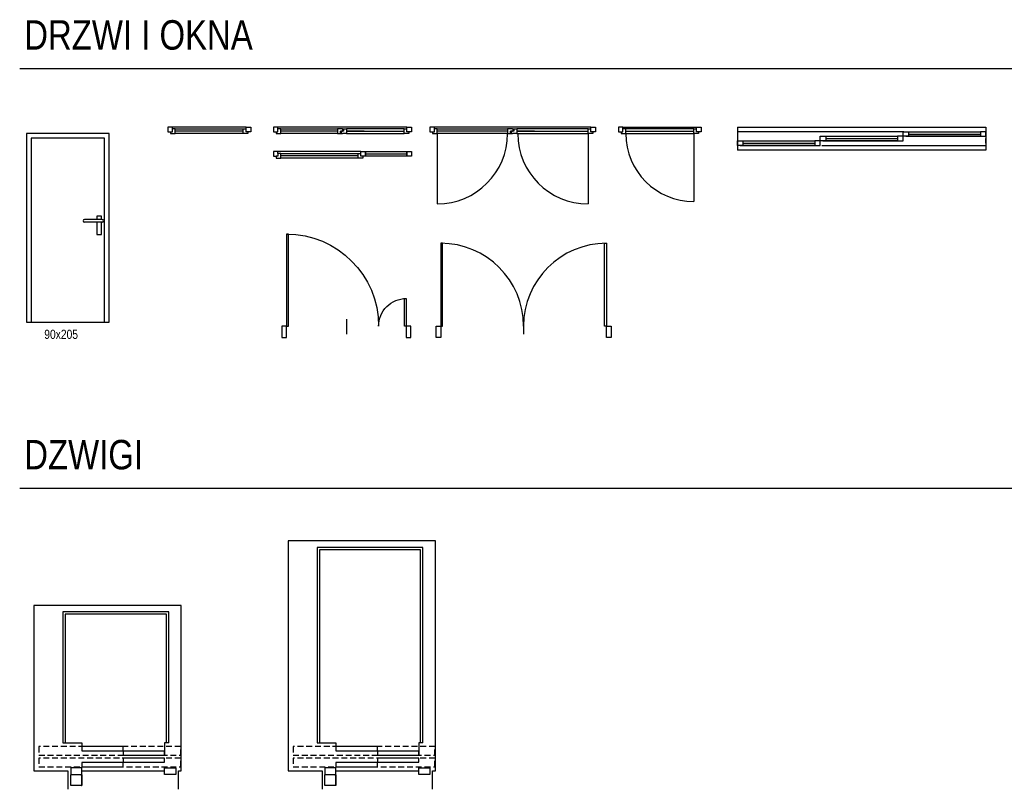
# Model space of a CAD drawing. Header units: inches. Extents: x 0 to 111471, y -105323 to 11070.
# Tile 52 of 256: x 2728 to 3797, y 1778 to 2614. Entities that reach past the tile are written whole.
import ezdxf

# ---------------------------------------------------------------- set-up
doc = ezdxf.new("R2010")
doc.units = ezdxf.units.IN
doc.header["$MEASUREMENT"] = 0
doc.linetypes.add('HIDDEN', pattern=[9.525, 6.35, -3.175])
doc.layers.add('0 - POMOCNICZE', color=6, linetype='Continuous', plot=False)
doc.styles.get("Standard").update_dxf_attribs({"font": 'arial.ttf'})
doc.styles.add('TS 200_STANDARD', font='arial.ttf', dxfattribs={"width": 0.8, "height": 32})

# ---------------------------------------------------------------- blocks, each defined once
blk = doc.blocks.new('A$C5ED0154E')
blk.add_line((-95, 20), (-95, 3.75))
for points in [[(-185, 12.5), (-183, 12.5), (-183, 102.5), (-185, 102.5)], [(-5, 12.5), (-7, 12.5), (-7, 102.5), (-5, 102.5)], [(-185, 0), (-190, 0), (-190, 12.5), (-185, 12.5)], [(0, 0), (-5, 0), (-5, 12.5), (0, 12.5)]]:
    blk.add_lwpolyline(points, close=True)
for centre, start, end in [((-185, 12.5), 0, 90), ((-5, 12.5), 90, 180)]:
    blk.add_arc(centre, 90, start, end)
blk = doc.blocks.new('A$C70EE607A')
blk.add_line((-20, -70), (-3.8, -70))
for points in [[(0, 0), (0, -5), (-12.5, -5), (-12.5, 0)], [(-12.5, -5), (-12.5, -7), (-112.5, -7), (-112.5, -5)], [(-12.5, -135), (-12.5, -133), (-42.5, -133), (-42.5, -135)], [(0, -135), (0, -140), (-12.5, -140), (-12.5, -135)]]:
    blk.add_lwpolyline(points, close=True)
for centre, radius, start, end in [((-12.5, -5), 100, 180, 270), ((-12.5, -135), 30, 89.9999, 180.0001)]:
    blk.add_arc(centre, radius, start, end)
blk = doc.blocks.new('winda KONE _ 140x110')
for p, q in [((66.5, -7), (-48.5, -7)), ((-48.5, -7), (-48.5, -149.5)), ((64, -9.5), (-46, -9.5)), ((-46, -9.5), (-46, -149.5)), ((64, -149.5), (64, -9.5)), ((66.5, -149.5), (66.5, -7)), ((-28, -180), (62, -180))]:
    blk.add_line(p, q)
at = {"ltscale": 5}
for p, q in [((-40, -196), (-40, -184.3)), ((-39.7, -184), (-29.2, -184)), ((-29.2, -184), (-29.2, -184.2)), ((-29.2, -184.2), (-28.2, -184.2)), ((-28, -184.4), (-28, -195.8)), ((-28, -184.9), (-28, -184.9)), ((-28, -185.1), (-28, -184.9)), ((-28, -184.9), (-28, -184.9)), ((-28, -185.1), (-28, -185.1)), ((-28, -185.1), (-28, -185.1)), ((-28, -195.8), (-28, -185.1)), ((-28.2, -196), (-40, -196)), ((-28, -195.8), (-28, -195.8)), ((-28, -195.8), (-28, -195.8))]:
    blk.add_line(p, q, dxfattribs=at)
for points in [[(-48.5, -149.5), (-28, -149.5), (-28, -153)], [(66.5, -149.5), (62, -149.5), (62, -163)]]:
    blk.add_lwpolyline(points)
at = {"linetype": 'HIDDEN'}
for points in [[(79.5, -163), (79.5, -153.5), (-74.6, -153.5), (-74.6, -163)], [(79.5, -175.5), (79.5, -166), (-74.6, -166), (-74.6, -175.5)]]:
    blk.add_lwpolyline(points, close=True, dxfattribs=at)
for points in [[(17, -158), (17, -153.5), (-28, -153.5), (-28, -158)], [(62, -163), (62, -158.5), (17, -158.5), (17, -163)], [(17, -175.5), (17, -171), (-28, -171), (-28, -175.5)], [(62, -170.5), (62, -166), (17, -166), (17, -170.5)], [(-28, -176.5), (-40, -176.5), (-40, -184), (-28, -184)], [(62, -176.5), (74, -176.5), (74, -184), (62, -184)]]:
    blk.add_lwpolyline(points, close=True)
at = {"ltscale": 5}
for centre, radius, start, end in [((-39.7, -184.3), 0.3, 90, 180), ((-28.2, -184.4), 0.2, 0, 90), ((-28.2, -195.8), 0.2, 270, 0)]:
    blk.add_arc(centre, radius, start, end, dxfattribs=at)
at = {"layer": '0 - POMOCNICZE'}
blk.add_lwpolyline([(77, -200), (77, -180), (80, -180), (80, 0), (-80, 0), (-80, -180), (-43, -180), (-43, -200)], dxfattribs=at)
blk = doc.blocks.new('winda KONE _ 210x110')
for p, q in [((66.5, -7), (-48.5, -7)), ((-48.5, -7), (-48.5, -219.5)), ((64, -9.5), (-46, -9.5)), ((-46, -9.5), (-46, -219.5)), ((64, -219.5), (64, -9.5)), ((66.5, -219.5), (66.5, -7)), ((-28, -250), (62, -250))]:
    blk.add_line(p, q)
at = {"ltscale": 5}
for p, q in [((-40, -266), (-40, -254.3)), ((-39.7, -254), (-29.2, -254)), ((-29.2, -254), (-29.2, -254.2)), ((-29.2, -254.2), (-28.2, -254.2)), ((-28, -254.4), (-28, -265.8)), ((-28, -254.9), (-28, -254.9)), ((-28, -255.1), (-28, -254.9)), ((-28, -254.9), (-28, -254.9)), ((-28, -255.1), (-28, -255.1)), ((-28, -255.1), (-28, -255.1)), ((-28, -265.8), (-28, -255.1)), ((-28.2, -266), (-40, -266)), ((-28, -265.8), (-28, -265.8)), ((-28, -265.8), (-28, -265.8))]:
    blk.add_line(p, q, dxfattribs=at)
at = {"linetype": 'HIDDEN'}
for points in [[(79.5, -233), (79.5, -223.5), (-74.6, -223.5), (-74.6, -233)], [(79.5, -245.5), (79.5, -236), (-74.6, -236), (-74.6, -245.5)]]:
    blk.add_lwpolyline(points, close=True, dxfattribs=at)
for points in [[(-48.5, -219.5), (-28, -219.5), (-28, -223)], [(66.5, -219.5), (62, -219.5), (62, -233)]]:
    blk.add_lwpolyline(points)
for points in [[(17, -228), (17, -223.5), (-28, -223.5), (-28, -228)], [(62, -233), (62, -228.5), (17, -228.5), (17, -233)], [(17, -245.5), (17, -241), (-28, -241), (-28, -245.5)], [(62, -240.5), (62, -236), (17, -236), (17, -240.5)], [(-28, -246.5), (-40, -246.5), (-40, -254), (-28, -254)], [(62, -246.5), (74, -246.5), (74, -254), (62, -254)]]:
    blk.add_lwpolyline(points, close=True)
at = {"ltscale": 5}
for centre, radius, start, end in [((-39.7, -254.3), 0.3, 90, 180), ((-28.2, -254.4), 0.2, 0, 90), ((-28.2, -265.8), 0.2, 270, 0)]:
    blk.add_arc(centre, radius, start, end, dxfattribs=at)
at = {"layer": '0 - POMOCNICZE'}
blk.add_lwpolyline([(77, -270), (77, -250), (80, -250), (80, 0), (-80, 0), (-80, -250), (-43, -250), (-43, -270)], dxfattribs=at)

msp = doc.modelspace()

# ---------------------------------------------------------------- linework, layer by layer
for p, q in [((2727.544, 2561.271), (4725.825, 2561.271)), ((2739.844, 2485.634), (2739.844, 2285.634)), ((2819.844, 2485.634), (2739.844, 2485.634)), ((2819.844, 2285.634), (2819.844, 2485.634)), ((2817.128, 2397.134), (2797.991, 2397.134)), ((2811.405, 2400.917), (2811.405, 2397.134)), ((2816.405, 2400.917), (2811.405, 2400.917)), ((2816.405, 2397.134), (2816.405, 2400.917)), ((2817.137, 2394.134), (2797.991, 2394.134)), ((2811.405, 2394.134), (2811.405, 2380.917)), ((2816.405, 2380.917), (2816.405, 2394.134)), ((2811.405, 2380.917), (2816.405, 2380.917)), ((2727.544, 2104.999), (4725.825, 2104.999))]:
    msp.add_line(p, q)
for points in [[(2893.488, 2495.634), (2893.488, 2497.634), (2888.488, 2497.634), (2888.488, 2492.634), (2891.488, 2492.634), (2891.488, 2490.634), (2896.488, 2490.634), (2896.488, 2495.634)], [(2893.488, 2497.634), (2888.488, 2497.634), (2888.488, 2492.634), (2893.488, 2492.634)], [(2893.488, 2495.634), (2893.488, 2497.634), (2888.488, 2497.634), (2888.488, 2492.634), (2891.488, 2492.634), (2891.488, 2490.634), (2896.488, 2490.634), (2896.488, 2495.634)], [(2973.488, 2495.634), (2973.488, 2497.634), (2978.488, 2497.634), (2978.488, 2492.634), (2975.488, 2492.634), (2975.488, 2490.634), (2970.488, 2490.634), (2970.488, 2495.634)], [(2973.488, 2495.634), (2973.488, 2497.634), (2978.488, 2497.634), (2978.488, 2492.634), (2975.488, 2492.634), (2975.488, 2490.634), (2970.488, 2490.634), (2970.488, 2495.634)], [(3008.148, 2495.634), (3008.148, 2497.634), (3003.148, 2497.634), (3003.148, 2492.634), (3006.148, 2492.634), (3006.148, 2490.634), (3011.148, 2490.634), (3011.148, 2495.634)], [(3008.148, 2497.634), (3003.148, 2497.634), (3003.148, 2492.634), (3008.148, 2492.634)], [(3008.148, 2495.634), (3008.148, 2497.634), (3003.148, 2497.634), (3003.148, 2492.634), (3006.148, 2492.634), (3006.148, 2490.634), (3011.148, 2490.634), (3011.148, 2495.634)], [(3148.148, 2495.634), (3148.148, 2497.634), (3153.148, 2497.634), (3153.148, 2492.634), (3150.148, 2492.634), (3150.148, 2490.634), (3145.148, 2490.634), (3145.148, 2495.634)], [(3148.148, 2495.634), (3148.148, 2497.634), (3153.148, 2497.634), (3153.148, 2492.634), (3150.148, 2492.634), (3150.148, 2490.634), (3145.148, 2490.634), (3145.148, 2495.634)], [(3178.063, 2495.634), (3178.063, 2497.634), (3173.063, 2497.634), (3173.063, 2492.634), (3176.063, 2492.634), (3176.063, 2490.634), (3181.063, 2490.634), (3181.063, 2495.634)], [(3178.063, 2497.634), (3173.063, 2497.634), (3173.063, 2492.634), (3178.063, 2492.634)], [(3178.063, 2495.634), (3178.063, 2497.634), (3173.063, 2497.634), (3173.063, 2492.634), (3176.063, 2492.634), (3176.063, 2490.634), (3181.063, 2490.634), (3181.063, 2495.634)], [(3348.063, 2495.634), (3348.063, 2497.634), (3353.063, 2497.634), (3353.063, 2492.634), (3350.063, 2492.634), (3350.063, 2490.634), (3345.063, 2490.634), (3345.063, 2495.634)], [(3348.063, 2495.634), (3348.063, 2497.634), (3353.063, 2497.634), (3353.063, 2492.634), (3350.063, 2492.634), (3350.063, 2490.634), (3345.063, 2490.634), (3345.063, 2495.634)], [(3382.951, 2495.634), (3382.951, 2497.634), (3377.951, 2497.634), (3377.951, 2492.634), (3380.951, 2492.634), (3380.951, 2490.634), (3385.951, 2490.634), (3385.951, 2495.634)], [(3382.951, 2495.634), (3382.951, 2497.634), (3377.951, 2497.634), (3377.951, 2492.634), (3380.951, 2492.634), (3380.951, 2490.634), (3385.951, 2490.634), (3385.951, 2495.634)], [(3462.951, 2495.634), (3462.951, 2497.634), (3467.951, 2497.634), (3467.951, 2492.634), (3464.951, 2492.634), (3464.951, 2490.634), (3459.951, 2490.634), (3459.951, 2495.634)], [(3462.951, 2495.634), (3462.951, 2497.634), (3467.951, 2497.634), (3467.951, 2492.634), (3464.951, 2492.634), (3464.951, 2490.634), (3459.951, 2490.634), (3459.951, 2495.634)], [(3462.951, 2497.634), (3467.951, 2497.634), (3467.951, 2492.634), (3462.951, 2492.634)], [(3690.235, 2487.634), (3690.235, 2487.634), (3687.235, 2487.634), (3687.235, 2492.634), (3688.235, 2492.634), (3688.235, 2492.634), (3693.235, 2492.634), (3693.235, 2487.634)], [(3772.235, 2487.634), (3772.235, 2487.634), (3777.235, 2487.634), (3777.235, 2492.634), (3774.235, 2492.634), (3774.235, 2492.634), (3771.235, 2492.634), (3771.235, 2487.634)], [(2734.844, 2285.634), (2824.844, 2285.634), (2824.844, 2490.634), (2734.844, 2490.634)], [(3510.235, 2477.634), (3510.235, 2477.634), (3507.235, 2477.634), (3507.235, 2482.634), (3508.235, 2482.634), (3508.235, 2482.634), (3513.235, 2482.634), (3513.235, 2477.634)], [(3592.235, 2477.634), (3592.235, 2477.634), (3597.235, 2477.634), (3597.235, 2482.634), (3594.235, 2482.634), (3594.235, 2482.634), (3591.235, 2482.634), (3591.235, 2477.634)], [(3600.235, 2482.634), (3600.235, 2482.634), (3597.235, 2482.634), (3597.235, 2487.634), (3598.235, 2487.634), (3598.235, 2487.634), (3603.235, 2487.634), (3603.235, 2482.634)], [(3682.235, 2482.634), (3682.235, 2482.634), (3687.235, 2482.634), (3687.235, 2487.634), (3684.235, 2487.634), (3684.235, 2487.634), (3681.235, 2487.634), (3681.235, 2482.634)], [(3777.235, 2485.134), (3777.235, 2485.134), (3777.235, 2480.064), (3777.235, 2480.064)], [(3008.148, 2469.045), (3008.148, 2471.045), (3003.148, 2471.045), (3003.148, 2466.045), (3006.148, 2466.045), (3006.148, 2464.045), (3011.148, 2464.045), (3011.148, 2469.045)], [(3098.148, 2469.045), (3098.148, 2471.045), (3103.148, 2471.045), (3103.148, 2466.045), (3100.148, 2466.045), (3100.148, 2464.045), (3095.148, 2464.045), (3095.148, 2469.045)], [(3098.148, 2469.045), (3098.148, 2471.045), (3103.148, 2471.045), (3103.148, 2466.045), (3100.148, 2466.045), (3100.148, 2464.045), (3095.148, 2464.045), (3095.148, 2469.045)], [(3148.148, 2471.045), (3148.148, 2466.045), (3103.148, 2466.045), (3103.148, 2471.045)], [(3153.148, 2471.045), (3153.148, 2466.045), (3148.148, 2466.045), (3148.148, 2471.045)]]:
    msp.add_lwpolyline(points, close=True)
for points in [[(2891.488, 2492.634), (2893.488, 2492.634), (2893.488, 2495.634)], [(2973.488, 2497.634), (2893.488, 2497.634)], [(2972.988, 2490.634), (2896.488, 2490.634), (2896.488, 2495.634), (2972.988, 2495.634)], [(2970.488, 2493.134), (2896.488, 2493.134)], [(2970.488, 2490.634), (2970.488, 2490.634), (2970.488, 2495.634), (2970.488, 2495.634)], [(2975.488, 2492.634), (2973.488, 2492.634), (2973.488, 2495.634)], [(3006.148, 2492.634), (3008.148, 2492.634), (3008.148, 2495.634)], [(3148.148, 2497.634), (3008.148, 2497.634)], [(3072.648, 2490.634), (3011.148, 2490.634), (3011.148, 2495.634), (3072.648, 2495.634)], [(3072.648, 2493.134), (3011.148, 2493.134)], [(3072.648, 2493.134), (3011.148, 2493.134)], [(3078.148, 2495.634), (3072.648, 2495.634), (3072.648, 2490.634), (3078.148, 2490.634)], [(3079.285, 2493.134), (3076.01, 2493.134)], [(3076.01, 2490.634), (3076.01, 2493.134), (3077.148, 2493.134)], [(3077.01, 2490.634), (3077.01, 2493.134), (3078.148, 2493.134)], [(3078.285, 2495.634), (3078.285, 2493.134), (3077.148, 2493.134)], [(3078.148, 2495.634), (3078.148, 2495.634), (3080.648, 2495.634)], [(3080.648, 2495.634), (3082.648, 2495.634), (3082.648, 2490.634), (3078.148, 2490.634)], [(3078.285, 2493.134), (3078.148, 2493.134)], [(3079.285, 2495.634), (3079.285, 2493.134)], [(3082.648, 2490.634), (3145.148, 2490.634), (3145.148, 2495.634), (3082.648, 2495.634)], [(3101.785, 2493.134), (3082.648, 2493.134)], [(3082.648, 2493.134), (3145.148, 2493.134)], [(3082.648, 2493.134), (3145.148, 2493.134)], [(3150.148, 2492.634), (3148.148, 2492.634), (3148.148, 2495.634)], [(3176.063, 2492.634), (3178.063, 2492.634), (3178.063, 2495.634)], [(3348.063, 2497.634), (3178.063, 2497.634)], [(3257.563, 2490.634), (3181.063, 2490.634), (3181.063, 2495.634), (3257.563, 2495.634)], [(3257.563, 2493.134), (3181.063, 2493.134)], [(3257.563, 2493.134), (3181.063, 2493.134)], [(3263.063, 2495.634), (3257.563, 2495.634), (3257.563, 2490.634), (3263.063, 2490.634)], [(3264.201, 2493.134), (3260.925, 2493.134)], [(3260.925, 2490.634), (3260.925, 2493.134), (3262.063, 2493.134)], [(3261.925, 2490.634), (3261.925, 2493.134), (3263.063, 2493.134)], [(3263.201, 2495.634), (3263.201, 2493.134), (3262.063, 2493.134)], [(3263.063, 2495.634), (3263.063, 2495.634), (3265.563, 2495.634)], [(3264.201, 2495.634), (3264.201, 2493.134), (3263.063, 2493.134)], [(3265.563, 2495.634), (3267.563, 2495.634), (3267.563, 2490.634), (3263.063, 2490.634)], [(3267.563, 2490.634), (3345.063, 2490.634), (3345.063, 2495.634), (3267.563, 2495.634)], [(3286.701, 2493.134), (3267.563, 2493.134)], [(3267.563, 2493.134), (3345.063, 2493.134)], [(3267.563, 2493.134), (3345.063, 2493.134)], [(3350.063, 2492.634), (3348.063, 2492.634), (3348.063, 2495.634)], [(3380.951, 2492.634), (3382.951, 2492.634), (3382.951, 2495.634)], [(3382.951, 2497.634), (3462.951, 2497.634)], [(3383.451, 2490.634), (3459.951, 2490.634), (3459.951, 2495.634), (3383.451, 2495.634)], [(3385.951, 2490.634), (3385.951, 2490.634), (3385.951, 2495.634), (3385.951, 2495.634)], [(3385.951, 2493.134), (3459.951, 2493.134)], [(3464.951, 2492.634), (3462.951, 2492.634), (3462.951, 2495.634)], [(3507.235, 2497.634), (3507.235, 2472.634)], [(3688.235, 2492.634), (3507.235, 2492.634)], [(3690.735, 2492.634), (3771.235, 2492.634), (3771.235, 2487.634), (3690.735, 2487.634)], [(3693.235, 2492.634), (3693.235, 2492.634), (3693.235, 2487.634), (3693.235, 2487.634)], [(3777.235, 2497.634), (3777.235, 2472.634)], [(3510.735, 2482.634), (3591.235, 2482.634), (3591.235, 2477.634), (3510.735, 2477.634)], [(3513.235, 2482.634), (3513.235, 2482.634), (3513.235, 2477.634), (3513.235, 2477.634)], [(3600.235, 2482.634), (3681.235, 2482.634)], [(3600.735, 2487.634), (3681.235, 2487.634), (3681.235, 2482.634), (3600.735, 2482.634)], [(3603.235, 2487.634), (3603.235, 2487.634), (3603.235, 2482.634), (3603.235, 2482.634)], [(3603.235, 2485.134), (3681.235, 2485.134)], [(3690.235, 2487.634), (3771.235, 2487.634)], [(3693.235, 2490.134), (3771.235, 2490.134)], [(3098.148, 2471.045), (3008.148, 2471.045)], [(3510.235, 2477.634), (3591.235, 2477.634)], [(3513.235, 2480.134), (3591.235, 2480.134)], [(3598.927, 2477.634), (3777.235, 2477.634)], [(3008.148, 2469.045), (3008.148, 2466.045), (3006.148, 2466.045)], [(3095.148, 2464.045), (3011.148, 2464.045), (3011.148, 2469.045), (3095.148, 2469.045)], [(3095.148, 2466.545), (3011.148, 2466.545)], [(3097.648, 2464.045), (3095.148, 2464.045), (3095.148, 2469.045), (3097.648, 2469.045)], [(3100.148, 2466.045), (3098.148, 2466.045), (3098.148, 2469.045)], [(3103.148, 2468.545), (3148.148, 2468.545)]]:
    msp.add_lwpolyline(points)
at = {"ltscale": 2}
for points in [[(3507.235, 2497.634), (3777.235, 2497.634)], [(3777.235, 2472.634), (3507.235, 2472.634)]]:
    msp.add_lwpolyline(points, dxfattribs=at)
at = {"ltscale": 5}
for points in [[(3181.063, 2490.634), (3181.063, 2414.134)], [(3345.063, 2490.634), (3345.063, 2414.134)], [(3459.951, 2490.634), (3459.951, 2416.634)]]:
    msp.add_lwpolyline(points, dxfattribs=at)
for centre, radius, start, end in [((3181.063, 2490.634), 76.5, 270, 0), ((3345.063, 2490.634), 76.5, 180, 270), ((3459.951, 2490.634), 74, 180, 270)]:
    msp.add_arc(centre, radius, start, end, dxfattribs=at)
for centre, start, end in [((2797.991, 2395.634), 90, 269.640338), ((2817.128, 2395.634), 270.359662, 90)]:
    msp.add_arc(centre, 1.5, start, end)

# ---------------------------------------------------------------- block references
at = {"xscale": -1, "rotation": 89.99999999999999}
msp.add_blockref('A$C70EE607A', (3012.485, 2268.842), dxfattribs=at)
for name, p in [('A$C5ED0154E', (3369.936, 2268.842)), ('winda KONE _ 210x110', (3099.14, 2047.765)), ('winda KONE _ 140x110', (2823.004, 1977.765))]:
    msp.add_blockref(name, p)

# ---------------------------------------------------------------- texts
at = {"width": 0.8}
msp.add_text('90x205', height=10, rotation=0.000002, dxfattribs=at).set_placement((2754.237, 2267.395))
at = {"char_height": 32, "width": 1375.62964, "attachment_point": 1, "style": 'TS 200_STANDARD'}
for s, insert in [('DRZWI I OKNA', (2732.448, 2613.855)), ('DZWIGI', (2732.448, 2157.582))]:
    msp.add_mtext(s, dxfattribs=dict(at, insert=insert))

doc.saveas('drawing.dxf')
